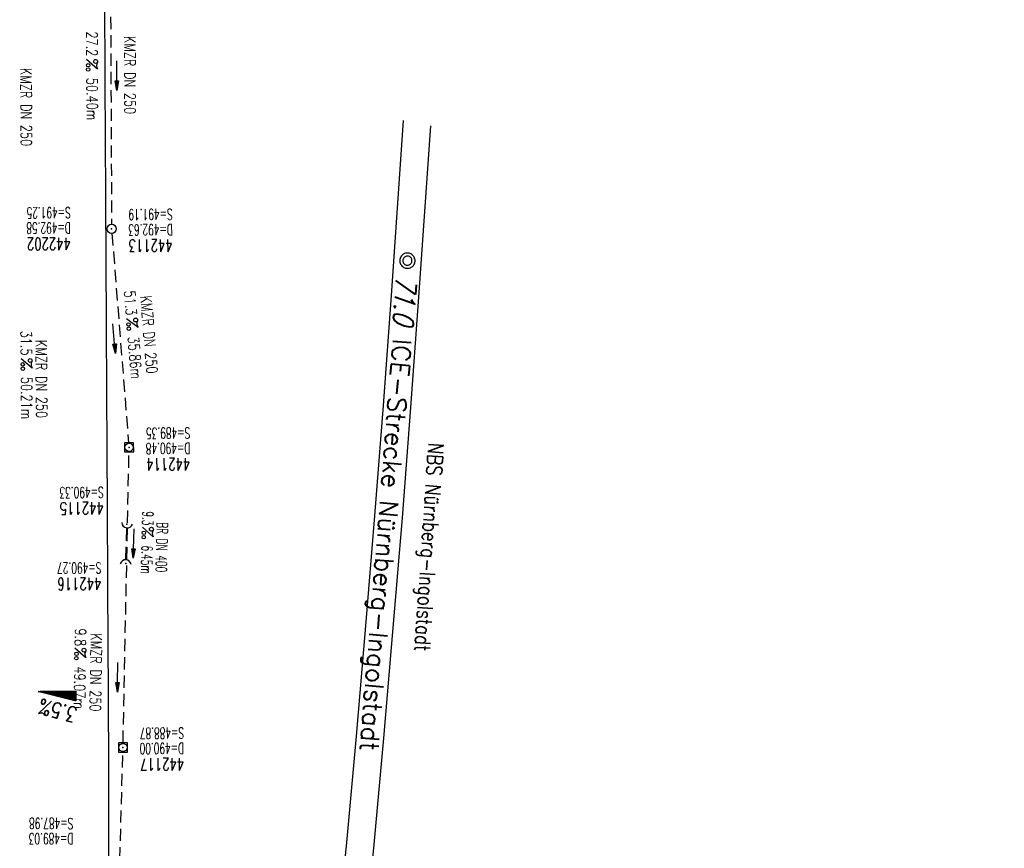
# Model space of a CAD drawing. Extents: x 459406 to 461721, y 413308 to 423218.
# Tile 161 of 256: x 461276 to 461436, y 418790 to 418925. Entities that reach past the tile are written whole.
import ezdxf
from ezdxf.enums import TextEntityAlignment as Align

# ---------------------------------------------------------------- set-up
doc = ezdxf.new("R2010")
doc.units = 0
doc.header["$LTSCALE"] = 2
doc.header["$MEASUREMENT"] = 0
doc.linetypes.add('AUSGEZOGEN', pattern=[0])
doc.linetypes.add('GESTRICH-X2', pattern=[1.5, 1, -0.5])
doc.layers.get('0').update_dxf_attribs({"linetype": 'AUSGEZOGEN'})
for name, color, linetype in [('FBR', 8, 'CONTINUOUS'), ('GEF', 7, 'AUSGEZOGEN'), ('KANAL', 7, 'GESTRICH-X2'), ('NBS', 7, 'AUSGEZOGEN'), ('NBS-TRASSE', 7, 'CONTINUOUS'), ('PFEIL', 7, 'CONTINUOUS'), ('SCHACHTNR', 6, 'CONTINUOUS'), ('SCHSYMBOL', 7, 'AUSGEZOGEN'), ('TEXTO', 4, 'CONTINUOUS'), ('TEXTU', 4, 'CONTINUOUS')]:
    doc.layers.add(name, color=color, linetype=linetype)
doc.styles.add('ROMANS', font='romans.shx', dxfattribs={"width": 0.8})
doc.styles.get("Standard").update_dxf_attribs({"font": 'TXT.SHX'})

# ---------------------------------------------------------------- blocks, each defined once
blk = doc.blocks.new('GST')
at = {"color": 0}
blk.add_circle((0, 0), 0.75, dxfattribs=at)
blk.add_point((0, 0), dxfattribs=at)
blk = doc.blocks.new('10')
blk.add_blockref('GST', (0, 0))
blk = doc.blocks.new('PROM')
blk.add_line((1.57, 1.82), (0.02, 0.02))
for centre, radius in [((0.32, 1.51), 0.317), ((0.94, 0.29), 0.283), ((1.64, 0.29), 0.283)]:
    blk.add_circle(centre, radius)
blk.add_arc((0.99, 2.68), 1.03, 239.1414, 303.3549)
blk = doc.blocks.new('PFEIL2')
at = {"color": 0}
for p, q in [((0.88, 0), (-2.4, -0.01)), ((0.88, -0.27), (0.88, 0.28)), ((0.88, 0.28), (2.43, 0.01)), ((0.91, 0.27), (0.88, 0.26)), ((0.97, 0.26), (0.88, 0.25)), ((1.02, 0.25), (0.88, 0.23)), ((1.07, 0.24), (0.88, 0.21)), ((1.13, 0.23), (0.88, 0.19)), ((1.18, 0.22), (0.88, 0.17)), ((1.24, 0.21), (0.88, 0.15)), ((1.29, 0.21), (0.88, 0.14)), ((1.34, 0.2), (0.88, 0.12)), ((1.4, 0.19), (0.88, 0.1)), ((1.45, 0.18), (0.88, 0.08)), ((1.51, 0.17), (0.88, 0.06)), ((1.56, 0.16), (0.88, 0.04)), ((1.61, 0.15), (0.88, 0.02)), ((1.67, 0.14), (0.88, 0.01)), ((1.72, 0.13), (0.88, -0.01)), ((1.78, 0.12), (0.88, -0.03)), ((1.83, 0.11), (0.88, -0.05)), ((1.88, 0.1), (0.88, -0.07)), ((1.94, 0.09), (0.88, -0.09)), ((2.05, 0.08), (0.88, -0.12)), ((1.99, 0.08), (0.88, -0.11)), ((2.1, 0.07), (0.88, -0.14)), ((2.15, 0.06), (0.88, -0.16)), ((2.21, 0.05), (0.88, -0.18)), ((2.26, 0.04), (0.88, -0.2)), ((2.32, 0.03), (0.88, -0.22)), ((2.37, 0.02), (0.88, -0.23)), ((2.42, 0.01), (0.88, -0.25)), ((2.43, 0.01), (0.88, -0.27))]:
    blk.add_line(p, q, dxfattribs=at)
blk = doc.blocks.new('20')
blk.add_lwpolyline([(-0.75, -0.75), (0.75, -0.75), (0.75, 0.75), (-0.75, 0.75)], close=True)
blk.add_circle((0, 0), 0.676)
blk.add_point((0, 0))
blk = doc.blocks.new('40')
at = {"color": 0}
blk.add_arc((0.02, 0.31), 0.91, 192.5363, 347.4637, dxfattribs=at)
blk.add_point((0, 0), dxfattribs=at)
blk = doc.blocks.new('*X8')
at = {"color": 0}
for p, q in [((725.83, 193.84), (727.44, 195.45)), ((725.83, 193.85), (727.43, 195.45)), ((725.83, 193.86), (727.42, 195.45)), ((725.83, 193.87), (727.41, 195.45)), ((725.83, 193.88), (727.4, 195.45)), ((725.83, 193.89), (727.39, 195.45)), ((725.83, 193.9), (727.38, 195.45)), ((725.83, 193.91), (727.37, 195.45)), ((725.83, 193.91), (727.37, 195.45)), ((725.83, 193.92), (727.36, 195.45)), ((725.83, 193.93), (727.35, 195.45)), ((725.83, 193.94), (727.34, 195.45)), ((725.83, 193.95), (727.33, 195.45)), ((725.83, 193.96), (727.32, 195.45)), ((725.83, 193.97), (727.31, 195.45)), ((725.83, 193.98), (727.3, 195.45)), ((725.83, 193.99), (727.29, 195.45)), ((725.83, 193.99), (727.29, 195.45)), ((725.83, 194), (727.28, 195.45)), ((725.83, 194.01), (727.27, 195.45)), ((725.83, 194.02), (727.26, 195.45)), ((725.83, 194.03), (727.25, 195.45)), ((725.83, 194.04), (727.24, 195.45)), ((725.83, 194.05), (727.23, 195.45)), ((725.83, 194.06), (727.22, 195.45)), ((725.83, 194.06), (727.21, 195.45)), ((725.83, 194.07), (727.21, 195.45)), ((725.83, 194.08), (727.2, 195.45)), ((725.83, 194.09), (727.19, 195.45)), ((725.83, 194.1), (727.18, 195.45)), ((725.83, 194.11), (727.17, 195.45)), ((725.83, 194.12), (727.16, 195.45)), ((725.83, 194.13), (727.15, 195.45)), ((725.83, 194.14), (727.14, 195.45)), ((725.83, 194.14), (727.14, 195.45)), ((725.83, 194.15), (727.13, 195.45)), ((725.83, 194.16), (727.12, 195.45)), ((725.83, 194.17), (727.11, 195.45)), ((725.83, 194.18), (727.1, 195.45)), ((725.83, 194.19), (727.09, 195.45)), ((725.83, 194.2), (727.08, 195.45)), ((725.83, 194.21), (727.07, 195.45)), ((725.83, 194.21), (727.06, 195.45)), ((725.83, 194.22), (727.06, 195.45)), ((725.83, 194.23), (727.05, 195.45)), ((725.83, 194.24), (727.04, 195.45)), ((725.83, 194.25), (727.03, 195.45)), ((725.83, 194.26), (727.02, 195.45)), ((725.83, 194.27), (727.01, 195.45)), ((725.83, 194.28), (727, 195.45)), ((725.83, 194.29), (726.99, 195.45)), ((725.83, 194.29), (726.99, 195.45)), ((725.83, 194.3), (726.98, 195.45)), ((725.83, 194.31), (726.97, 195.45)), ((725.83, 194.32), (726.96, 195.45)), ((725.83, 194.33), (726.95, 195.45)), ((725.83, 194.34), (726.94, 195.45)), ((725.83, 194.35), (726.93, 195.45)), ((725.83, 194.36), (726.92, 195.45)), ((725.83, 194.37), (726.91, 195.45)), ((725.83, 194.37), (726.91, 195.45)), ((725.83, 194.38), (726.9, 195.45)), ((725.83, 194.39), (726.89, 195.45)), ((725.83, 194.4), (726.88, 195.45)), ((725.83, 194.41), (726.87, 195.45)), ((725.83, 194.42), (726.86, 195.45)), ((725.83, 194.43), (726.85, 195.45)), ((725.83, 194.44), (726.84, 195.45)), ((725.83, 194.44), (726.83, 195.45)), ((725.83, 194.45), (726.83, 195.45)), ((725.83, 194.46), (726.82, 195.45)), ((725.83, 194.47), (726.81, 195.45)), ((725.83, 194.48), (726.8, 195.45)), ((725.83, 194.49), (726.79, 195.45)), ((725.83, 194.5), (726.78, 195.45)), ((725.83, 194.51), (726.77, 195.45)), ((725.83, 194.52), (726.76, 195.45)), ((725.83, 194.52), (726.76, 195.45)), ((725.83, 194.53), (726.75, 195.45)), ((725.83, 194.54), (726.74, 195.45)), ((725.83, 194.55), (726.73, 195.45)), ((725.83, 194.56), (726.72, 195.45)), ((725.83, 194.57), (726.71, 195.45)), ((725.83, 194.58), (726.7, 195.45)), ((725.83, 194.59), (726.69, 195.45)), ((725.83, 194.59), (726.68, 195.45)), ((725.83, 194.6), (726.68, 195.45)), ((725.83, 194.61), (726.67, 195.45)), ((725.83, 194.62), (726.66, 195.45)), ((725.83, 194.63), (726.65, 195.45)), ((725.83, 194.64), (726.64, 195.45)), ((725.83, 194.65), (726.63, 195.45)), ((725.83, 194.66), (726.62, 195.45)), ((725.83, 194.67), (726.61, 195.45)), ((725.83, 194.67), (726.61, 195.45)), ((725.83, 194.68), (726.6, 195.45)), ((725.83, 194.69), (726.59, 195.45)), ((725.83, 194.7), (726.58, 195.45)), ((725.83, 194.71), (726.57, 195.45)), ((725.83, 194.72), (726.56, 195.45)), ((725.83, 194.73), (726.55, 195.45)), ((725.83, 194.74), (726.54, 195.45)), ((725.83, 194.75), (726.53, 195.45)), ((725.83, 194.75), (726.53, 195.45)), ((725.83, 194.76), (726.52, 195.45)), ((725.83, 194.77), (726.51, 195.45)), ((725.83, 194.78), (726.5, 195.45)), ((725.83, 194.79), (726.49, 195.45)), ((725.83, 194.8), (726.48, 195.45)), ((725.83, 194.81), (726.47, 195.45)), ((725.83, 194.82), (726.46, 195.45)), ((725.83, 194.82), (726.45, 195.45)), ((725.83, 194.83), (726.45, 195.45)), ((725.83, 194.84), (726.44, 195.45)), ((725.83, 194.85), (726.43, 195.45)), ((725.83, 194.86), (726.42, 195.45)), ((725.83, 194.87), (726.41, 195.45)), ((725.83, 194.88), (726.4, 195.45)), ((725.83, 194.89), (726.39, 195.45)), ((725.83, 194.9), (726.38, 195.45)), ((725.83, 194.9), (726.38, 195.45)), ((725.83, 194.91), (726.37, 195.45)), ((725.83, 194.92), (726.36, 195.45)), ((725.83, 194.93), (726.35, 195.45)), ((725.83, 194.94), (726.34, 195.45)), ((725.83, 194.95), (726.33, 195.45)), ((725.83, 194.96), (726.32, 195.45)), ((725.83, 194.97), (726.31, 195.45)), ((725.83, 194.98), (726.3, 195.45)), ((725.83, 194.98), (726.3, 195.45)), ((725.83, 194.99), (726.29, 195.45)), ((725.83, 195), (726.28, 195.45)), ((725.83, 195.01), (726.27, 195.45)), ((725.83, 195.02), (726.26, 195.45)), ((725.83, 195.03), (726.25, 195.45)), ((725.83, 195.04), (726.24, 195.45)), ((725.83, 195.05), (726.23, 195.45)), ((725.83, 195.05), (726.22, 195.45)), ((725.83, 195.06), (726.22, 195.45)), ((725.83, 195.07), (726.21, 195.45)), ((725.83, 195.08), (726.2, 195.45)), ((725.83, 195.09), (726.19, 195.45)), ((725.83, 195.1), (726.18, 195.45)), ((725.83, 195.11), (726.17, 195.45)), ((725.83, 195.12), (726.16, 195.45)), ((725.83, 195.13), (726.15, 195.45)), ((725.83, 195.13), (726.15, 195.45)), ((725.83, 195.14), (726.14, 195.45)), ((725.83, 195.15), (726.13, 195.45)), ((725.83, 195.16), (726.12, 195.45)), ((725.83, 195.17), (726.11, 195.45)), ((725.83, 195.18), (726.1, 195.45)), ((725.83, 195.19), (726.09, 195.45)), ((725.83, 195.2), (726.08, 195.45)), ((725.83, 195.2), (726.07, 195.45)), ((725.83, 195.21), (726.07, 195.45)), ((725.83, 195.22), (726.06, 195.45)), ((725.83, 195.23), (726.05, 195.45)), ((725.83, 195.24), (726.04, 195.45)), ((725.83, 195.25), (726.03, 195.45)), ((725.83, 195.26), (726.02, 195.45)), ((725.83, 195.27), (726.01, 195.45)), ((725.83, 195.28), (726, 195.45)), ((725.83, 195.28), (726, 195.45)), ((725.83, 195.29), (725.99, 195.45)), ((725.83, 195.3), (725.98, 195.45)), ((725.83, 195.31), (725.97, 195.45)), ((725.83, 195.32), (725.96, 195.45)), ((725.83, 195.33), (725.95, 195.45)), ((725.83, 195.34), (725.94, 195.45)), ((725.83, 195.35), (725.93, 195.45)), ((725.83, 195.36), (725.92, 195.45)), ((725.83, 195.36), (725.92, 195.45)), ((725.83, 195.37), (725.91, 195.45)), ((725.83, 195.38), (725.9, 195.45)), ((725.83, 195.39), (725.89, 195.45)), ((725.83, 195.4), (725.88, 195.45)), ((725.83, 195.41), (725.87, 195.45)), ((725.83, 195.42), (725.86, 195.45)), ((725.83, 195.43), (725.85, 195.45)), ((725.83, 195.43), (725.84, 195.45)), ((725.83, 195.44), (725.84, 195.45)), ((725.83, 193.83), (727.43, 195.43)), ((725.83, 193.82), (727.43, 195.42)), ((725.83, 193.81), (727.43, 195.41)), ((725.83, 193.8), (727.42, 195.4)), ((725.83, 193.79), (727.42, 195.38)), ((725.83, 193.78), (727.42, 195.37)), ((725.83, 193.77), (727.41, 195.36)), ((725.83, 193.76), (727.41, 195.35)), ((725.83, 193.76), (727.41, 195.34)), ((725.83, 193.75), (727.4, 195.32)), ((725.83, 193.74), (727.4, 195.31)), ((725.83, 193.73), (727.4, 195.3)), ((725.83, 193.72), (727.4, 195.29)), ((725.83, 193.71), (727.39, 195.28)), ((725.83, 193.7), (727.39, 195.26)), ((725.83, 193.69), (727.39, 195.25)), ((725.83, 193.68), (727.38, 195.24)), ((725.83, 193.68), (727.38, 195.23)), ((725.83, 193.67), (727.38, 195.22)), ((725.83, 193.66), (727.37, 195.2)), ((725.83, 193.65), (727.37, 195.19)), ((725.83, 193.64), (727.37, 195.18)), ((725.83, 193.63), (727.36, 195.17)), ((725.83, 193.62), (727.36, 195.16)), ((725.83, 193.61), (727.36, 195.14)), ((725.83, 193.61), (727.35, 195.13)), ((725.83, 193.6), (727.35, 195.12)), ((725.83, 193.59), (727.35, 195.11)), ((725.83, 193.58), (727.34, 195.1)), ((725.83, 193.57), (727.34, 195.08)), ((725.83, 193.56), (727.34, 195.07)), ((725.83, 193.55), (727.34, 195.06)), ((725.83, 193.54), (727.33, 195.05)), ((725.83, 193.53), (727.33, 195.04)), ((725.83, 193.53), (727.33, 195.02)), ((725.83, 193.52), (727.32, 195.01)), ((725.83, 193.51), (727.32, 195)), ((725.83, 193.5), (727.32, 194.99)), ((725.83, 193.49), (727.31, 194.98)), ((725.83, 193.48), (727.31, 194.96)), ((725.83, 193.47), (727.31, 194.95)), ((725.83, 193.46), (727.3, 194.94)), ((725.83, 193.45), (727.3, 194.93)), ((725.83, 193.45), (727.3, 194.92)), ((725.83, 193.44), (727.29, 194.91)), ((725.83, 193.43), (727.29, 194.89)), ((725.83, 193.42), (727.29, 194.88)), ((725.83, 193.41), (727.29, 194.87)), ((725.83, 193.4), (727.28, 194.86)), ((725.83, 193.39), (727.28, 194.85)), ((725.83, 193.38), (727.28, 194.83)), ((725.83, 193.38), (727.27, 194.82)), ((725.83, 193.37), (727.27, 194.81)), ((725.83, 193.36), (727.27, 194.8)), ((725.83, 193.35), (727.26, 194.79)), ((725.83, 193.34), (727.26, 194.77)), ((725.83, 193.33), (727.26, 194.76)), ((725.83, 193.32), (727.25, 194.75)), ((725.83, 193.31), (727.25, 194.74)), ((725.83, 193.3), (727.25, 194.73)), ((725.83, 193.3), (727.24, 194.71)), ((725.83, 193.29), (727.24, 194.7)), ((725.83, 193.28), (727.24, 194.69)), ((725.83, 193.27), (727.23, 194.68)), ((725.83, 193.26), (727.23, 194.67)), ((725.83, 193.25), (727.23, 194.65)), ((725.83, 193.24), (727.23, 194.64)), ((725.83, 193.23), (727.22, 194.63)), ((725.83, 193.22), (727.22, 194.62)), ((725.83, 193.22), (727.22, 194.61)), ((725.83, 193.21), (727.21, 194.59)), ((725.83, 193.2), (727.21, 194.58)), ((725.83, 193.19), (727.21, 194.57)), ((725.83, 193.18), (727.2, 194.56)), ((725.83, 193.17), (727.2, 194.55)), ((725.83, 193.16), (727.2, 194.53)), ((725.83, 193.15), (727.19, 194.52)), ((725.83, 193.15), (727.19, 194.51)), ((725.83, 193.14), (727.19, 194.5)), ((725.83, 193.13), (727.18, 194.49)), ((725.83, 193.12), (727.18, 194.47)), ((725.83, 193.11), (727.18, 194.46)), ((725.83, 193.1), (727.17, 194.45)), ((725.83, 193.09), (727.17, 194.44)), ((725.83, 193.08), (727.17, 194.43)), ((725.83, 193.07), (727.17, 194.41)), ((725.83, 193.07), (727.16, 194.4)), ((725.83, 193.06), (727.16, 194.39)), ((725.83, 193.05), (727.16, 194.38)), ((725.83, 193.04), (727.15, 194.37)), ((725.83, 193.03), (727.15, 194.35)), ((725.83, 193.02), (727.15, 194.34)), ((725.83, 193.01), (727.14, 194.33)), ((725.83, 193), (727.14, 194.32)), ((725.83, 193), (727.14, 194.31)), ((725.83, 192.99), (727.13, 194.29)), ((725.83, 192.98), (727.13, 194.28)), ((725.83, 192.97), (727.13, 194.27)), ((725.83, 192.96), (727.12, 194.26)), ((725.83, 192.95), (727.12, 194.25)), ((725.83, 192.94), (727.12, 194.23)), ((725.83, 192.93), (727.11, 194.22)), ((725.83, 192.92), (727.11, 194.21)), ((725.83, 192.92), (727.11, 194.2)), ((725.83, 192.91), (727.11, 194.19)), ((725.83, 192.9), (727.1, 194.17)), ((725.83, 192.89), (727.1, 194.16)), ((725.83, 192.88), (727.1, 194.15)), ((725.83, 192.87), (727.09, 194.14)), ((725.83, 192.86), (727.09, 194.13)), ((725.83, 192.85), (727.09, 194.11)), ((725.83, 192.84), (727.08, 194.1)), ((725.83, 192.84), (727.08, 194.09)), ((725.83, 192.83), (727.08, 194.08)), ((725.83, 192.82), (727.07, 194.07)), ((725.83, 192.81), (727.07, 194.05)), ((725.83, 192.8), (727.07, 194.04)), ((725.83, 192.79), (727.06, 194.03)), ((725.83, 192.78), (727.06, 194.02)), ((725.83, 192.77), (727.06, 194.01)), ((725.83, 192.77), (727.05, 193.99)), ((725.83, 192.76), (727.05, 193.98)), ((725.83, 192.75), (727.05, 193.97)), ((725.83, 192.74), (727.05, 193.96)), ((725.83, 192.73), (727.04, 193.95)), ((725.83, 192.72), (727.04, 193.93)), ((725.83, 192.71), (727.04, 193.92)), ((725.83, 192.7), (727.03, 193.91)), ((725.83, 192.69), (727.03, 193.9)), ((725.83, 192.69), (727.03, 193.89)), ((725.83, 192.68), (727.02, 193.87)), ((725.83, 192.67), (727.02, 193.86)), ((725.83, 192.66), (727.02, 193.85)), ((725.83, 192.65), (727.01, 193.84)), ((725.83, 192.64), (727.01, 193.83)), ((725.83, 192.63), (727.01, 193.81)), ((725.83, 192.62), (727, 193.8)), ((725.83, 192.62), (727, 193.79)), ((725.83, 192.61), (727, 193.78)), ((725.83, 192.6), (726.99, 193.77)), ((725.83, 192.59), (726.99, 193.75)), ((725.83, 192.58), (726.99, 193.74)), ((725.83, 192.57), (726.99, 193.73)), ((725.83, 192.56), (726.98, 193.72)), ((725.83, 192.55), (726.98, 193.71)), ((725.83, 192.54), (726.98, 193.69)), ((725.83, 192.54), (726.97, 193.68)), ((725.83, 192.53), (726.97, 193.67)), ((725.83, 192.52), (726.97, 193.66)), ((725.83, 192.51), (726.96, 193.65)), ((725.83, 192.5), (726.96, 193.63)), ((725.83, 192.49), (726.96, 193.62)), ((725.83, 192.48), (726.95, 193.61)), ((725.83, 192.47), (726.95, 193.6)), ((725.83, 192.46), (726.95, 193.59)), ((725.83, 192.46), (726.94, 193.57)), ((725.83, 192.45), (726.94, 193.56)), ((725.83, 192.44), (726.94, 193.55)), ((725.83, 192.43), (726.94, 193.54)), ((725.83, 192.42), (726.93, 193.53)), ((725.83, 192.41), (726.93, 193.51)), ((725.83, 192.4), (726.93, 193.5)), ((725.83, 192.39), (726.92, 193.49)), ((725.83, 192.39), (726.92, 193.48)), ((725.83, 192.38), (726.92, 193.47)), ((725.83, 192.37), (726.91, 193.45)), ((725.83, 192.36), (726.91, 193.44)), ((725.83, 192.35), (726.91, 193.43)), ((725.83, 192.34), (726.9, 193.42)), ((725.83, 192.33), (726.9, 193.41)), ((725.83, 192.32), (726.9, 193.39)), ((725.83, 192.31), (726.89, 193.38)), ((725.83, 192.31), (726.89, 193.37)), ((725.83, 192.3), (726.89, 193.36)), ((725.83, 192.29), (726.88, 193.35)), ((725.83, 192.28), (726.88, 193.33)), ((725.83, 192.27), (726.88, 193.32)), ((725.83, 192.26), (726.88, 193.31)), ((725.83, 192.25), (726.87, 193.3)), ((725.83, 192.24), (726.87, 193.29)), ((725.83, 192.24), (726.87, 193.27)), ((725.83, 192.23), (726.86, 193.26)), ((725.83, 192.22), (726.86, 193.25)), ((725.83, 192.21), (726.86, 193.24)), ((725.83, 192.2), (726.85, 193.23)), ((725.83, 192.19), (726.85, 193.21)), ((725.83, 192.18), (726.85, 193.2)), ((725.83, 192.17), (726.84, 193.19)), ((725.83, 192.16), (726.84, 193.18)), ((725.83, 192.16), (726.84, 193.17)), ((725.83, 192.15), (726.83, 193.15)), ((725.83, 192.14), (726.83, 193.14)), ((725.83, 192.13), (726.83, 193.13)), ((725.83, 192.12), (726.82, 193.12)), ((725.83, 192.11), (726.82, 193.11)), ((725.83, 192.1), (726.82, 193.09)), ((725.83, 192.09), (726.82, 193.08)), ((725.83, 192.08), (726.81, 193.07)), ((725.83, 192.08), (726.81, 193.06)), ((725.83, 192.07), (726.81, 193.05)), ((725.83, 192.06), (726.8, 193.03)), ((725.83, 192.05), (726.8, 193.02)), ((725.83, 192.04), (726.8, 193.01)), ((725.83, 192.03), (726.79, 193)), ((725.83, 192.02), (726.79, 192.99)), ((725.83, 192.01), (726.79, 192.97)), ((725.83, 192.01), (726.78, 192.96)), ((725.83, 192), (726.78, 192.95)), ((725.83, 191.99), (726.78, 192.94)), ((725.83, 191.98), (726.77, 192.93)), ((725.83, 191.97), (726.77, 192.91)), ((725.83, 191.96), (726.77, 192.9)), ((725.83, 191.95), (726.76, 192.89)), ((725.83, 191.94), (726.76, 192.88)), ((725.83, 191.93), (726.76, 192.87)), ((725.83, 191.93), (726.76, 192.85)), ((725.83, 191.92), (726.75, 192.84)), ((725.83, 191.91), (726.75, 192.83)), ((725.83, 191.9), (726.75, 192.82)), ((725.83, 191.89), (726.74, 192.81)), ((725.83, 191.88), (726.74, 192.79)), ((725.83, 191.87), (726.74, 192.78)), ((725.83, 191.86), (726.73, 192.77)), ((725.83, 191.85), (726.73, 192.76)), ((725.83, 191.85), (726.73, 192.75)), ((725.83, 191.84), (726.72, 192.73)), ((725.83, 191.83), (726.72, 192.72)), ((725.83, 191.82), (726.72, 192.71)), ((725.83, 191.81), (726.71, 192.7)), ((725.83, 191.8), (726.71, 192.69)), ((725.83, 191.79), (726.71, 192.67)), ((725.83, 191.78), (726.7, 192.66)), ((725.83, 191.78), (726.7, 192.65)), ((725.83, 191.77), (726.7, 192.64)), ((725.83, 191.76), (726.7, 192.63)), ((725.83, 191.75), (726.69, 192.61)), ((725.83, 191.74), (726.69, 192.6)), ((725.83, 191.73), (726.69, 192.59)), ((725.83, 191.72), (726.68, 192.58)), ((725.83, 191.71), (726.68, 192.57)), ((725.83, 191.7), (726.68, 192.55)), ((725.83, 191.7), (726.67, 192.54)), ((725.83, 191.69), (726.67, 192.53)), ((725.83, 191.68), (726.67, 192.52)), ((725.83, 191.67), (726.66, 192.51)), ((725.83, 191.66), (726.66, 192.49)), ((725.83, 191.65), (726.66, 192.48)), ((725.83, 191.64), (726.65, 192.47)), ((725.83, 191.63), (726.65, 192.46)), ((725.83, 191.63), (726.65, 192.45)), ((725.83, 191.62), (726.64, 192.43)), ((725.83, 191.61), (726.64, 192.42)), ((725.83, 191.6), (726.64, 192.41)), ((725.83, 191.59), (726.64, 192.4)), ((725.83, 191.58), (726.63, 192.39)), ((725.83, 191.57), (726.63, 192.37)), ((725.83, 191.56), (726.63, 192.36)), ((725.83, 191.55), (726.62, 192.35)), ((725.83, 191.55), (726.62, 192.34)), ((725.83, 191.54), (726.62, 192.33)), ((725.83, 191.53), (726.61, 192.31)), ((725.83, 191.52), (726.61, 192.3)), ((725.83, 191.51), (726.61, 192.29)), ((725.83, 191.5), (726.6, 192.28)), ((725.83, 191.49), (726.6, 192.27)), ((725.83, 191.48), (726.6, 192.25)), ((725.83, 191.47), (726.59, 192.24)), ((725.83, 191.47), (726.59, 192.23)), ((725.83, 191.46), (726.59, 192.22)), ((725.83, 191.45), (726.59, 192.21)), ((725.83, 191.44), (726.58, 192.19)), ((725.83, 191.43), (726.58, 192.18)), ((725.83, 191.42), (726.58, 192.17)), ((725.83, 191.41), (726.57, 192.16)), ((725.83, 191.4), (726.57, 192.15)), ((725.83, 191.4), (726.57, 192.13)), ((725.83, 191.39), (726.56, 192.12)), ((725.83, 191.38), (726.56, 192.11)), ((725.83, 191.37), (726.56, 192.1)), ((725.83, 191.36), (726.55, 192.09)), ((725.83, 191.35), (726.55, 192.07)), ((725.83, 191.34), (726.55, 192.06)), ((725.83, 191.33), (726.54, 192.05)), ((725.83, 191.32), (726.54, 192.04)), ((725.83, 191.32), (726.54, 192.03)), ((725.83, 191.31), (726.53, 192.01)), ((725.83, 191.3), (726.53, 192)), ((725.83, 191.29), (726.53, 191.99)), ((725.83, 191.28), (726.53, 191.98)), ((725.83, 191.27), (726.52, 191.97)), ((725.83, 191.26), (726.52, 191.95)), ((725.83, 191.25), (726.52, 191.94)), ((725.83, 191.25), (726.51, 191.93)), ((725.83, 191.24), (726.51, 191.92)), ((725.83, 191.23), (726.51, 191.91)), ((725.83, 191.22), (726.5, 191.89)), ((725.83, 191.21), (726.5, 191.88)), ((725.83, 191.2), (726.5, 191.87)), ((725.83, 191.19), (726.49, 191.86)), ((725.83, 191.18), (726.49, 191.85)), ((725.83, 191.17), (726.49, 191.84)), ((725.83, 191.17), (726.48, 191.82)), ((725.83, 191.16), (726.48, 191.81)), ((725.83, 191.15), (726.48, 191.8)), ((725.83, 191.14), (726.47, 191.79)), ((725.83, 191.13), (726.47, 191.78)), ((725.83, 191.12), (726.47, 191.76)), ((725.83, 191.11), (726.47, 191.75)), ((725.83, 191.1), (726.46, 191.74)), ((725.83, 191.09), (726.46, 191.73)), ((725.83, 191.09), (726.46, 191.72)), ((725.83, 191.08), (726.45, 191.7)), ((725.83, 191.07), (726.45, 191.69)), ((725.83, 191.06), (726.45, 191.68)), ((725.83, 191.05), (726.44, 191.67)), ((725.83, 191.04), (726.44, 191.66)), ((725.83, 191.03), (726.44, 191.64)), ((725.83, 191.02), (726.43, 191.63)), ((725.83, 191.02), (726.43, 191.62)), ((725.83, 191.01), (726.43, 191.61)), ((725.83, 191), (726.42, 191.6)), ((725.83, 190.99), (726.42, 191.58)), ((725.83, 190.98), (726.42, 191.57)), ((725.83, 190.97), (726.41, 191.56)), ((725.83, 190.96), (726.41, 191.55)), ((725.83, 190.95), (726.41, 191.54)), ((725.83, 190.94), (726.41, 191.52)), ((725.83, 190.94), (726.4, 191.51)), ((725.83, 190.93), (726.4, 191.5)), ((725.83, 190.92), (726.4, 191.49)), ((725.83, 190.91), (726.39, 191.48)), ((725.83, 190.9), (726.39, 191.46)), ((725.83, 190.89), (726.39, 191.45)), ((725.83, 190.88), (726.38, 191.44)), ((725.83, 190.87), (726.38, 191.43)), ((725.83, 190.87), (726.38, 191.42)), ((725.83, 190.86), (726.37, 191.4)), ((725.83, 190.85), (726.37, 191.39)), ((725.83, 190.84), (726.37, 191.38)), ((725.83, 190.83), (726.36, 191.37)), ((725.83, 190.82), (726.36, 191.36)), ((725.83, 190.81), (726.36, 191.34)), ((725.83, 190.8), (726.35, 191.33)), ((725.83, 190.79), (726.35, 191.32)), ((725.83, 190.79), (726.35, 191.31)), ((725.83, 190.78), (726.35, 191.3)), ((725.83, 190.77), (726.34, 191.28)), ((725.83, 190.76), (726.34, 191.27)), ((725.83, 190.75), (726.34, 191.26)), ((725.83, 190.74), (726.33, 191.25)), ((725.83, 190.73), (726.33, 191.24)), ((725.83, 190.72), (726.33, 191.22)), ((725.83, 190.71), (726.32, 191.21)), ((725.83, 190.71), (726.32, 191.2)), ((725.83, 190.7), (726.32, 191.19)), ((725.83, 190.69), (726.31, 191.18)), ((725.83, 190.68), (726.31, 191.16)), ((725.83, 190.67), (726.31, 191.15)), ((725.83, 190.66), (726.3, 191.14)), ((725.83, 190.65), (726.3, 191.13)), ((725.83, 190.64), (726.3, 191.12)), ((725.83, 190.64), (726.29, 191.1)), ((725.83, 190.63), (726.29, 191.09)), ((725.83, 190.62), (726.29, 191.08)), ((725.83, 190.61), (726.29, 191.07)), ((725.83, 190.6), (726.28, 191.06)), ((725.83, 190.59), (726.28, 191.04)), ((725.83, 190.58), (726.28, 191.03)), ((725.83, 190.57), (726.27, 191.02)), ((725.83, 190.56), (726.27, 191.01)), ((725.83, 190.56), (726.27, 191)), ((725.83, 190.55), (726.26, 190.98)), ((725.83, 190.54), (726.26, 190.97)), ((725.83, 190.53), (726.26, 190.96)), ((725.83, 190.52), (726.25, 190.95)), ((725.83, 190.51), (726.25, 190.94)), ((725.83, 190.5), (726.25, 190.92)), ((725.83, 190.49), (726.24, 190.91)), ((725.83, 190.48), (726.24, 190.9)), ((725.83, 190.48), (726.24, 190.89)), ((725.83, 190.47), (726.24, 190.88)), ((725.83, 190.46), (726.23, 190.86)), ((725.83, 190.45), (726.23, 190.85)), ((725.83, 190.44), (726.23, 190.84)), ((725.83, 190.43), (726.22, 190.83)), ((725.83, 190.42), (726.22, 190.82)), ((725.83, 190.41), (726.22, 190.8)), ((725.83, 190.41), (726.21, 190.79)), ((725.83, 190.4), (726.21, 190.78)), ((725.83, 190.39), (726.21, 190.77)), ((725.83, 190.38), (726.2, 190.76)), ((725.83, 190.37), (726.2, 190.74)), ((725.83, 190.36), (726.2, 190.73)), ((725.83, 190.35), (726.19, 190.72)), ((725.83, 190.34), (726.19, 190.71)), ((725.83, 190.33), (726.19, 190.7)), ((725.83, 190.33), (726.18, 190.68)), ((725.83, 190.32), (726.18, 190.67)), ((725.83, 190.31), (726.18, 190.66)), ((725.83, 190.3), (726.18, 190.65)), ((725.83, 190.29), (726.17, 190.64)), ((725.83, 190.28), (726.17, 190.62)), ((725.83, 190.27), (726.17, 190.61)), ((725.83, 190.26), (726.16, 190.6)), ((725.83, 190.26), (726.16, 190.59)), ((725.83, 190.25), (726.16, 190.58)), ((725.83, 190.24), (726.15, 190.56)), ((725.83, 190.23), (726.15, 190.55)), ((725.83, 190.22), (726.15, 190.54)), ((725.83, 190.21), (726.14, 190.53)), ((725.83, 190.2), (726.14, 190.52)), ((725.83, 190.19), (726.14, 190.5)), ((725.83, 190.18), (726.13, 190.49)), ((725.83, 190.18), (726.13, 190.48)), ((725.83, 190.17), (726.13, 190.47)), ((725.83, 190.16), (726.12, 190.46)), ((725.83, 190.15), (726.12, 190.44)), ((725.83, 190.14), (726.12, 190.43)), ((725.83, 190.13), (726.12, 190.42)), ((725.83, 190.12), (726.11, 190.41)), ((725.83, 190.11), (726.11, 190.4)), ((725.83, 190.1), (726.11, 190.38)), ((725.83, 190.1), (726.1, 190.37)), ((725.83, 190.09), (726.1, 190.36)), ((725.83, 190.08), (726.1, 190.35)), ((725.83, 190.07), (726.09, 190.34)), ((725.83, 190.06), (726.09, 190.32)), ((725.83, 190.05), (726.09, 190.31)), ((725.83, 190.04), (726.08, 190.3)), ((725.83, 190.03), (726.08, 190.29)), ((725.83, 190.03), (726.08, 190.28)), ((725.83, 190.02), (726.07, 190.26)), ((725.83, 190.01), (726.07, 190.25)), ((725.83, 190), (726.07, 190.24)), ((725.83, 189.99), (726.06, 190.23)), ((725.83, 189.98), (726.06, 190.22)), ((725.83, 189.97), (726.06, 190.2)), ((725.83, 189.96), (726.06, 190.19)), ((725.83, 189.95), (726.05, 190.18)), ((725.83, 189.95), (726.05, 190.17)), ((725.83, 189.94), (726.05, 190.16)), ((725.83, 189.93), (726.04, 190.14)), ((725.83, 189.92), (726.04, 190.13)), ((725.83, 189.91), (726.04, 190.12)), ((725.83, 189.9), (726.03, 190.11)), ((725.83, 189.89), (726.03, 190.1)), ((725.83, 189.88), (726.03, 190.08)), ((725.83, 189.88), (726.02, 190.07)), ((725.83, 189.87), (726.02, 190.06)), ((725.83, 189.86), (726.02, 190.05)), ((725.83, 189.85), (726.01, 190.04)), ((725.83, 189.84), (726.01, 190.02)), ((725.83, 189.83), (726.01, 190.01)), ((725.83, 189.82), (726, 190)), ((725.83, 189.81), (726, 189.99)), ((725.83, 189.8), (726, 189.98)), ((725.83, 189.8), (726, 189.96)), ((725.83, 189.79), (725.99, 189.95)), ((725.83, 189.78), (725.99, 189.94)), ((725.83, 189.77), (725.99, 189.93)), ((725.83, 189.76), (725.98, 189.92)), ((725.83, 189.75), (725.98, 189.9)), ((725.83, 189.74), (725.98, 189.89)), ((725.83, 189.73), (725.97, 189.88)), ((725.83, 189.72), (725.97, 189.87)), ((725.83, 189.72), (725.97, 189.86)), ((725.83, 189.71), (725.96, 189.84)), ((725.83, 189.7), (725.96, 189.83)), ((725.83, 189.69), (725.96, 189.82)), ((725.83, 189.68), (725.95, 189.81)), ((725.83, 189.67), (725.95, 189.8)), ((725.83, 189.66), (725.95, 189.78)), ((725.83, 189.65), (725.94, 189.77)), ((725.83, 189.65), (725.94, 189.76)), ((725.83, 189.64), (725.94, 189.75)), ((725.83, 189.63), (725.94, 189.74)), ((725.83, 189.62), (725.93, 189.72)), ((725.83, 189.61), (725.93, 189.71)), ((725.83, 189.6), (725.93, 189.7)), ((725.83, 189.59), (725.92, 189.69)), ((725.83, 189.58), (725.92, 189.68)), ((725.83, 189.57), (725.92, 189.66)), ((725.83, 189.57), (725.91, 189.65)), ((725.83, 189.56), (725.91, 189.64)), ((725.83, 189.55), (725.91, 189.63)), ((725.83, 189.54), (725.9, 189.62)), ((725.83, 189.53), (725.9, 189.6)), ((725.83, 189.52), (725.9, 189.59)), ((725.83, 189.51), (725.89, 189.58)), ((725.83, 189.5), (725.89, 189.57)), ((725.83, 189.49), (725.89, 189.56)), ((725.83, 189.49), (725.89, 189.54)), ((725.83, 189.48), (725.88, 189.53)), ((725.83, 189.47), (725.88, 189.52)), ((725.83, 189.46), (725.88, 189.51)), ((725.83, 189.45), (725.87, 189.5)), ((725.83, 189.44), (725.87, 189.48)), ((725.83, 189.43), (725.87, 189.47)), ((725.83, 189.42), (725.86, 189.46)), ((725.83, 189.42), (725.86, 189.45)), ((725.83, 189.41), (725.86, 189.44)), ((725.83, 189.4), (725.85, 189.42)), ((725.83, 189.39), (725.85, 189.41)), ((725.83, 189.38), (725.85, 189.4)), ((725.83, 189.37), (725.84, 189.39)), ((725.83, 189.36), (725.84, 189.38)), ((725.83, 189.35), (725.84, 189.36)), ((725.83, 189.34), (725.83, 189.35)), ((725.83, 189.34), (725.83, 189.34))]:
    blk.add_line(p, q, dxfattribs=at)
blk = doc.blocks.new('GEF')
at = {"color": 0}
for p, q in [((0.01, 0.02), (0.01, 6.15)), ((1.62, 6.15), (0.01, 0.02)), ((0.01, 6.15), (1.62, 6.15))]:
    blk.add_line(p, q, dxfattribs=at)
blk.add_blockref('*X8', (-725.82, -189.3), dxfattribs=at)

msp = doc.modelspace()

# ---------------------------------------------------------------- linework, layer by layer
at = {"layer": 'FBR'}
for points in [[(461288.74, 419046.76), (461289, 418996.76, -0.00001), (461289.07, 418984.26, 0.000007), (461289.13, 418971.76, 0.000013), (461289.2, 418959.26, -0.00001), (461289.27, 418946.76, -0.00001), (461289.33, 418934.26, 0.00001), (461289.4, 418921.76, 0.00001), (461289.46, 418909.26, -0.00001), (461289.53, 418896.76, -0.00001), (461289.6, 418884.26, 0.00001), (461289.66, 418871.76, 0.00001), (461289.73, 418859.27, -0.000008), (461289.8, 418846.76, -0.000012), (461289.86, 418834.26), (461289.93, 418821.76, 0.000028), (461289.97, 418813.43, -0.000014), (461290.02, 418805.09, -0.000517), (461290.02, 418803.59, -0.00011), (461290.04, 418796.72, -0.00198), (461290.03, 418786.88, -0.001256)], [(461254.24, 419046.58), (461254.5, 418996.58, -0.00001), (461254.57, 418984.08, 0.000007), (461254.63, 418971.58, 0.000013), (461254.7, 418959.08, -0.00001), (461254.77, 418946.58, -0.00001), (461254.83, 418934.08, 0.00001), (461254.9, 418921.58, 0.00001), (461254.96, 418909.08, -0.00001), (461255.03, 418896.58, -0.00001), (461255.1, 418884.08, 0.00001), (461255.16, 418871.58, 0.00001), (461255.23, 418859.08, -0.000008), (461255.3, 418846.58, -0.000012), (461255.36, 418834.08), (461255.43, 418821.58, 0.000028), (461255.47, 418813.24, -0.000014), (461255.52, 418804.91, -0.000517), (461255.52, 418803.48, -0.00011), (461255.54, 418796.63, -0.00198), (461255.53, 418787.06, -0.001256)], [(461269.49, 419046.66), (461269.75, 418996.66, -0.00001), (461269.82, 418984.16, 0.000007), (461269.88, 418971.66, 0.000013), (461269.95, 418959.16, -0.00001), (461270.02, 418946.66, -0.00001), (461270.08, 418934.16, 0.00001), (461270.15, 418921.66, 0.00001), (461270.21, 418909.16, -0.00001), (461270.28, 418896.66, -0.00001), (461270.35, 418884.16, 0.00001), (461270.41, 418871.66, 0.00001), (461270.48, 418859.16, -0.000008), (461270.55, 418846.66, -0.000012), (461270.61, 418834.16), (461270.68, 418821.66, 0.000028), (461270.72, 418813.33, -0.000014), (461270.77, 418804.99, -0.000517), (461270.77, 418803.53, -0.00011), (461270.79, 418796.67, -0.00198), (461270.78, 418786.98, -0.001256)], [(461163.85, 418068.37, -0.000001), (461160.45, 418056.35, -0.000002)]]:
    msp.add_lwpolyline(points, format="xyb", dxfattribs=at)
at = {"layer": 'KANAL'}
for p, q in [((461290.31, 418940.66), (461290.53, 418891.78)), ((461290.59, 418890.28), (461293.31, 418856.03)), ((461292.41, 418806.97), (461293.38, 418854.53)), ((461292.88, 418837.03), (461293.03, 418842)), ((461291.06, 418757.94), (461292.38, 418805.47))]:
    msp.add_line(p, q, dxfattribs=at)
at = {"layer": 'NBS-TRASSE'}
for p, q in [((461338.21, 418908.71), (461336.25, 418880.13)), ((461342.66, 418907.86), (461340.74, 418879.84)), ((461337.67, 418886.02), (461337.65, 418885.87)), ((461337.65, 418885.87), (461337.65, 418885.71)), ((461337.71, 418886.17), (461337.67, 418886.02)), ((461337.76, 418886.32), (461337.71, 418886.17)), ((461337.83, 418886.46), (461337.76, 418886.32)), ((461337.92, 418886.59), (461337.83, 418886.46)), ((461338.03, 418886.7), (461337.92, 418886.59)), ((461338.15, 418886.81), (461338.03, 418886.7)), ((461338.28, 418886.89), (461338.15, 418886.81)), ((461338.16, 418885.95), (461338.15, 418885.83)), ((461338.2, 418886.07), (461338.16, 418885.95)), ((461338.25, 418886.18), (461338.2, 418886.07)), ((461338.32, 418886.28), (461338.25, 418886.18)), ((461338.42, 418886.96), (461338.28, 418886.89)), ((461338.41, 418886.37), (461338.32, 418886.28)), ((461338.51, 418886.45), (461338.41, 418886.37)), ((461338.57, 418887.01), (461338.42, 418886.96)), ((461338.62, 418886.5), (461338.51, 418886.45)), ((461338.72, 418887.04), (461338.57, 418887.01)), ((461338.74, 418886.54), (461338.62, 418886.5)), ((461338.88, 418887.06), (461338.72, 418887.04)), ((461338.86, 418886.56), (461338.74, 418886.54)), ((461338.98, 418886.55), (461338.86, 418886.56)), ((461339.04, 418887.05), (461338.88, 418887.06)), ((461339.1, 418886.53), (461338.98, 418886.55)), ((461339.19, 418887.02), (461339.04, 418887.05)), ((461339.22, 418886.49), (461339.1, 418886.53)), ((461339.34, 418886.98), (461339.19, 418887.02)), ((461339.33, 418886.42), (461339.22, 418886.49)), ((461339.42, 418886.34), (461339.33, 418886.42)), ((461339.48, 418886.91), (461339.34, 418886.98)), ((461339.5, 418886.25), (461339.42, 418886.34)), ((461339.62, 418886.83), (461339.48, 418886.91)), ((461339.57, 418886.15), (461339.5, 418886.25)), ((461339.62, 418886.03), (461339.57, 418886.15)), ((461339.74, 418886.73), (461339.62, 418886.83)), ((461339.64, 418885.91), (461339.62, 418886.03)), ((461339.65, 418885.79), (461339.64, 418885.91)), ((461339.85, 418886.62), (461339.74, 418886.73)), ((461339.94, 418886.49), (461339.85, 418886.62)), ((461340.02, 418886.36), (461339.94, 418886.49)), ((461340.08, 418886.21), (461340.02, 418886.36)), ((461340.12, 418886.06), (461340.08, 418886.21)), ((461340.15, 418885.91), (461340.12, 418886.06)), ((461340.15, 418885.75), (461340.15, 418885.91)), ((461337.65, 418885.71), (461337.68, 418885.55)), ((461337.68, 418885.55), (461337.72, 418885.4)), ((461337.72, 418885.4), (461337.78, 418885.26)), ((461337.78, 418885.26), (461337.86, 418885.12)), ((461337.86, 418885.12), (461337.95, 418885)), ((461337.95, 418885), (461338.06, 418884.88)), ((461338.06, 418884.88), (461338.18, 418884.78)), ((461338.15, 418885.83), (461338.16, 418885.7)), ((461338.16, 418885.7), (461338.18, 418885.58)), ((461338.18, 418885.58), (461338.23, 418885.47)), ((461338.18, 418884.78), (461338.32, 418884.7)), ((461338.23, 418885.47), (461338.3, 418885.36)), ((461338.3, 418885.36), (461338.38, 418885.27)), ((461338.32, 418884.7), (461338.46, 418884.64)), ((461338.38, 418885.27), (461338.47, 418885.19)), ((461338.46, 418884.64), (461338.61, 418884.59)), ((461338.47, 418885.19), (461338.58, 418885.13)), ((461338.58, 418885.13), (461338.7, 418885.09)), ((461338.61, 418884.59), (461338.76, 418884.56)), ((461338.7, 418885.09), (461338.82, 418885.06)), ((461338.76, 418884.56), (461338.92, 418884.56)), ((461338.82, 418885.06), (461338.94, 418885.06)), ((461338.92, 418884.56), (461339.08, 418884.57)), ((461338.94, 418885.06), (461339.06, 418885.08)), ((461339.06, 418885.08), (461339.18, 418885.11)), ((461339.08, 418884.57), (461339.23, 418884.6)), ((461339.18, 418885.11), (461339.29, 418885.17)), ((461339.23, 418884.6), (461339.38, 418884.65)), ((461339.29, 418885.17), (461339.39, 418885.24)), ((461339.38, 418884.65), (461339.52, 418884.72)), ((461339.39, 418885.24), (461339.48, 418885.33)), ((461339.48, 418885.33), (461339.55, 418885.43)), ((461339.52, 418884.72), (461339.65, 418884.81)), ((461339.55, 418885.43), (461339.6, 418885.54)), ((461339.6, 418885.54), (461339.64, 418885.66)), ((461339.64, 418885.66), (461339.65, 418885.79)), ((461339.65, 418884.81), (461339.77, 418884.91)), ((461339.77, 418884.91), (461339.88, 418885.03)), ((461339.88, 418885.03), (461339.97, 418885.15)), ((461339.97, 418885.15), (461340.04, 418885.29)), ((461340.04, 418885.29), (461340.09, 418885.44)), ((461340.09, 418885.44), (461340.13, 418885.59)), ((461340.13, 418885.59), (461340.15, 418885.75)), ((461336.25, 418880.13), (461334.93, 418862.11)), ((461340.74, 418879.84), (461339.42, 418861.8)), ((461334.93, 418862.11), (461333.53, 418844.09)), ((461339.42, 418861.8), (461338.02, 418843.78)), ((461333.53, 418844.09), (461332.05, 418826.08)), ((461338.02, 418843.78), (461336.54, 418825.75)), ((461332.05, 418826.08), (461330.5, 418808.07)), ((461336.54, 418825.75), (461334.98, 418807.74)), ((461330.5, 418808.07), (461328.86, 418790.07)), ((461334.98, 418807.74), (461333.35, 418789.73)), ((461328.86, 418790.07), (461327.14, 418772.08)), ((461333.35, 418789.73), (461331.63, 418771.73))]:
    msp.add_line(p, q, dxfattribs=at)

# ---------------------------------------------------------------- block references
at = {"layer": 'GEF', "rotation": 270.4698043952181}
msp.add_blockref('GEF', (461278.51, 418815.4), dxfattribs=at)
at = {"layer": 'PFEIL'}
for p, rotation in [((461291.39, 418916.07), 270.2353), ((461290.96, 418873.07), 274.5735), ((461294.14, 418839.58), 268.3477), ((461291.53, 418817.71), 268.8359)]:
    msp.add_blockref('PFEIL2', p, dxfattribs=dict(at, rotation=rotation))
at = {"layer": 'SCHSYMBOL'}
for name, p, rotation in [('10', (461290.53, 418891.02), 270.3037), ('20', (461293.39, 418855.28), 270.3037), ('40', (461293.04, 418842.74), 351.6829744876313), ('40', (461292.85, 418836.3), 175.9355480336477), ('20', (461292.39, 418806.21), 270.3037)]:
    msp.add_blockref(name, p, dxfattribs=dict(at, rotation=rotation))
at = {"layer": 'TEXTU'}
for p, rotation in [((461286.41, 418918.7), 270.2353), ((461292.94, 418876.3), 274.5735), ((461275.71, 418869.79), 270.412), ((461295.54, 418842.25), 268.5501262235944), ((461284.51, 418822.46), 269.129598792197)]:
    msp.add_blockref('PROM', p, dxfattribs=dict(at, rotation=rotation))

# ---------------------------------------------------------------- texts
at = {"layer": 'GEF', "style": 'ROMANS', "width": 0.8}
msp.add_text('3.5%', height=2.5, rotation=165.7377, dxfattribs=at).set_placement((461285.09, 418812.67))
at = {"layer": 'NBS', "style": 'ROMANS', "oblique": 360, "width": 0.8}
msp.add_text('NBS Nürnberg-Ingolstadt', height=2.5, rotation=266.1658, dxfattribs=at).set_placement((461342.36, 418856.12))
at = {"layer": 'NBS-TRASSE', "oblique": 15.356, "width": 0.777767}
msp.add_text('71.0', height=3.375, rotation=266.0263, dxfattribs=at).set_placement((461337.07, 418883.34))
at = {"layer": 'NBS-TRASSE', "style": 'ROMANS', "oblique": 0}
msp.add_text('ICE-Strecke Nürnberg-Ingolstadt', height=3, rotation=265.3894, dxfattribs=at).set_placement((461336.58, 418873.11, -1297.01))
at = {"layer": 'SCHACHTNR', "style": 'ROMANS'}
for s, height, rotation, width, p in [('S=491.25', 1.8, 180.3036, 0.6, (461283.85, 418894.56)), ('S=491.19', 1.8, 180.3036, 0.6, (461300.5, 418894.28)), ('D=492.58', 1.8, 180.3036, 0.6, (461283.85, 418892.06)), ('D=492.63', 1.8, 180.3036, 0.6, (461300.53, 418891.78)), ('442202', 2, 180.3036, 0.7, (461283.88, 418889.56)), ('442113', 2, 180.3036, 0.7, (461300.53, 418889.28)), ('S=489.35', 1.8, 180.3036, 0.6, (461303.38, 418858.53)), ('D=490.48', 1.8, 180.3036, 0.6, (461303.38, 418856.03)), ('442114', 2, 180.3036, 0.7, (461303.41, 418853.53)), ('S=490.33', 1.8, 180.3036, 0.6, (461289.23, 418848.82)), ('442115', 2, 180.3036, 0.7, (461289.26, 418846.32)), ('S=490.27', 1.8, 180.3036, 0.6, (461288.84, 418836.47)), ('442116', 2, 180.3036, 0.7, (461288.87, 418833.97)), ('S=488.87', 1.8, 180.3036, 0.6, (461302.37, 418809.47)), ('D=490.00', 1.8, 180.3036, 0.6, (461302.37, 418806.97)), ('442117', 2, 180.3036, 0.7, (461302.41, 418804.47)), ('S=487.98', 1.8, 179.9088, 0.6, (461284.26, 418794.68)), ('D=489.03', 1.8, 179.9088, 0.6, (461284.26, 418792.18))]:
    msp.add_text(s, height=height, rotation=rotation, dxfattribs=dict(at, width=width)).set_placement(p)
at = {"layer": 'TEXTO', "style": 'ROMANS'}
for s, rotation, width, p in [('KMZR DN 250', 270.2353, 0.75, (461292.64, 418916.16)), ('KMZR DN 250', 270.2066, 0.75, (461275.67, 418910.93)), ('KMZR DN 250', 274.5735, 0.75, (461295.76, 418873.65)), ('KMZR DN 250', 270.412, 0.75, (461278.16, 418866.46)), ('BR DN 400', 268.5501, 0.6, (461297.84, 418838.98)), ('KMZR DN 250', 269.1296, 0.75, (461287.06, 418818.51))]:
    msp.add_text(s, height=1.8, rotation=rotation, dxfattribs=dict(at, width=width)).set_placement(p, align=Align.CENTER)
at = {"layer": 'TEXTU', "style": 'ROMANS'}
for s, rotation, width, p in [('27.2', 270.2353, 0.75, (461286.41, 418923.28)), ('50.40m', 270.2353, 0.75, (461286.44, 418915.69)), ('51.3', 274.5735, 0.75, (461292.57, 418880.86)), ('31.5', 270.412, 0.75, (461275.66, 418874.36)), ('35.86m', 274.5735, 0.75, (461293.17, 418873.33)), ('50.21m', 270.412, 0.75, (461275.72, 418866.8)), ('9.3', 268.5501, 0.6, (461295.59, 418844.84)), ('6.45m', 268.5501, 0.6, (461295.45, 418839.25)), ('9.8', 269.1296, 0.75, (461284.56, 418825.68)), ('49.07m', 269.1296, 0.75, (461284.47, 418819.47))]:
    msp.add_text(s, height=1.8, rotation=rotation, dxfattribs=dict(at, width=width)).set_placement(p)

doc.saveas('drawing.dxf')
